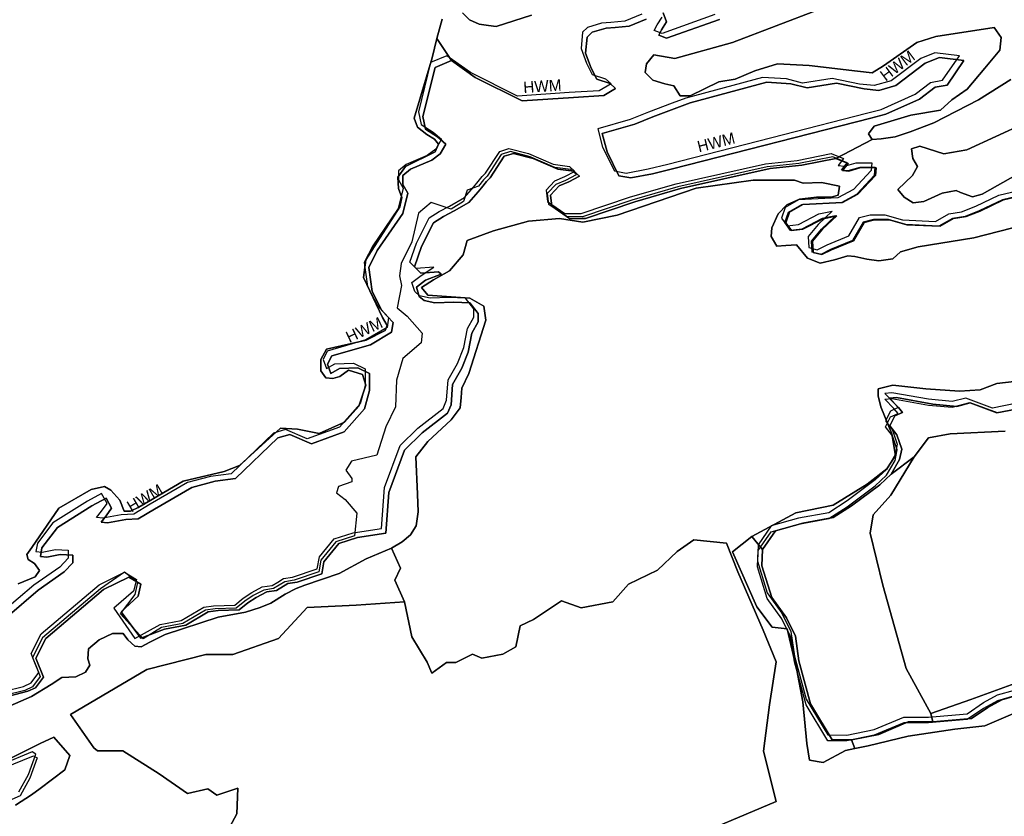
# Model space of a CAD drawing. Extents: x 463979 to 467979, y 555064 to 557157.
# Tile 80 of 82: x 467534 to 467776, y 556756 to 556952. Entities that reach past the tile are written whole.
import ezdxf

# ---------------------------------------------------------------- set-up
doc = ezdxf.new("R2010")
doc.units = 0
doc.header["$MEASUREMENT"] = 0
doc.layers.add('OS MAP', color=7, linetype='Continuous')

msp = doc.modelspace()

# ---------------------------------------------------------------- linework, layer by layer
at = {"layer": 'OS MAP'}
for points in [[(467530.87, 556785.52), (467535.55, 556786.71), (467537.47, 556787.57), (467539.39, 556790.17), (467537.5, 556794.86), (467539.95, 556799.7), (467554.22, 556811.78), (467560.48, 556814.88), (467563.42, 556813.13), (467562.72, 556810.18), (467558.57, 556806.29), (467563.37, 556799.83), (467569.27, 556802), (467574.48, 556803.02), (467580.04, 556806.29), (467582.47, 556806.63), (467587.68, 556806.78), (467589.77, 556808.5), (467591.85, 556809.88), (467594.46, 556811.26), (467596.89, 556811.59), (467599.68, 556813.32), (467601.93, 556813.65), (467608.01, 556815.71), (467608.54, 556818.66), (467612.21, 556823.15), (467616.87, 556824.63), (467623.84, 556825.7), (467624.58, 556835.76), (467628.44, 556846.15), (467632.79, 556850.46), (467639.06, 556855.29), (467639.94, 556857.37), (467640.31, 556862.4), (467642.58, 556866.38), (467644.16, 556870.36), (467645.04, 556875.04), (467646.62, 556877.81), (467646.63, 556879.89), (467644.56, 556882.5), (467640.57, 556882.69), (467635.88, 556882.54), (467633.28, 556883.07), (467632.08, 556884.12), (467631.39, 556886.37), (467633.65, 556888.1), (467637.48, 556889.64), (467636.78, 556890.17), (467632.45, 556889.84), (467630.89, 556891.41), (467632.65, 556896.43), (467635.62, 556902.31), (467638.06, 556903.86), (467640.67, 556905.24), (467644.32, 556907.31), (467646.59, 556909.9), (467647.4, 556910.91), (467648.68, 556912.49), (467649.55, 556913.35), (467653.04, 556918.71), (467655.3, 556919.4), (467660.15, 556918.16), (467666.21, 556915.53), (467670.2, 556915), (467671.58, 556913.78), (467668.97, 556912.4), (467666.54, 556911.37), (467664.45, 556909.12), (467664.78, 556906.35), (467669.1, 556903.38), (467673.09, 556903.36), (467685.25, 556907.47), (467696.54, 556910.72), (467718.59, 556915.65), (467726.4, 556916.48), (467734.8, 556918.16), (467743.74, 556922.83), (467742.88, 556924.23), (467744.3, 556926.11), (467753.31, 556928.86), (467760.6, 556930.05), (467763.38, 556932.64), (467767.21, 556935.22), (467771.57, 556940.41), (467775.23, 556944.9), (467775.59, 556948.02), (467773.87, 556950.45), (467759.46, 556948.26), (467754.77, 556946.72), (467746.59, 556941.04), (467743.81, 556939.31), (467740.17, 556939.68), (467728.21, 556941.12), (467720.41, 556941.5), (467714.85, 556939.79), (467709.98, 556937.73), (467705.99, 556937.05), (467698.86, 556933.61), (467696.43, 556933.62), (467694.88, 556936.06), (467692.63, 556936.59), (467689.69, 556937.47), (467687.79, 556939.38), (467688.14, 556941.46), (467689.89, 556943.71), (467695.09, 556942.82), (467709.33, 556946.75), (467730.87, 556954.98)], [(467642.73, 556954.07), (467644.45, 556952.32), (467646.88, 556951.27), (467649.13, 556950.92), (467651.04, 556950.73), (467659.72, 556953.47)], [(467659.72, 556953.47), (467651.04, 556950.73), (467649.13, 556950.92), (467646.88, 556951.27), (467644.45, 556952.32), (467642.73, 556954.07)], [(467642.73, 556954.07), (467644.45, 556952.32), (467646.88, 556951.27), (467649.13, 556950.92), (467651.04, 556950.73), (467659.72, 556953.47)], [(467659.72, 556953.47), (467651.04, 556950.73), (467649.13, 556950.92), (467646.88, 556951.27), (467644.45, 556952.32), (467642.73, 556954.07)], [(467686.94, 556953.72), (467682.77, 556952.01), (467679.3, 556951.68), (467677.04, 556951.51), (467673.57, 556950.49), (467672.35, 556949.28), (467671.98, 556945.29), (467673.36, 556941.64), (467674.73, 556938.86), (467678.02, 556937.81), (467679.4, 556936.58), (467676.45, 556934.86), (467669.05, 556934.39)], [(467730.87, 556954.98), (467709.33, 556946.75), (467695.09, 556942.82), (467689.89, 556943.71), (467688.14, 556941.46), (467687.79, 556939.38), (467689.69, 556937.47), (467692.63, 556936.59), (467694.88, 556936.06), (467696.43, 556933.62), (467698.86, 556933.61), (467705.99, 556937.05), (467709.98, 556937.73), (467714.85, 556939.79), (467720.41, 556941.5), (467728.21, 556941.12), (467740.17, 556939.68), (467743.81, 556939.31), (467746.59, 556941.04), (467754.77, 556946.72), (467759.46, 556948.26), (467773.87, 556950.45), (467775.59, 556948.02), (467775.23, 556944.9), (467771.57, 556940.41), (467767.21, 556935.22), (467763.38, 556932.64), (467760.6, 556930.05), (467753.31, 556928.86), (467744.3, 556926.11), (467742.88, 556924.23), (467743.74, 556922.83), (467745.99, 556923), (467749.47, 556923.5), (467753.11, 556924.7), (467759.02, 556926.93), (467769.97, 556932.61), (467777.97, 556937.6)], [(467704.98, 556953.64), (467691.95, 556949.02), (467690.04, 556949.72), (467690.74, 556951.1), (467691.97, 556953.01)], [(467692.22, 556954.08), (467693.07, 556951.82), (467691.85, 556949.92), (467691.15, 556948.54), (467693.05, 556947.83), (467706.09, 556952.46)], [(467706.09, 556952.46), (467693.05, 556947.83), (467691.15, 556948.54), (467691.85, 556949.92), (467693.07, 556951.82), (467692.22, 556954.08)], [(467692.22, 556954.08), (467693.07, 556951.82), (467691.85, 556949.92), (467691.15, 556948.54), (467693.05, 556947.83), (467706.09, 556952.46)], [(467688.05, 556952.54), (467683.88, 556950.82), (467680.41, 556950.49), (467678.15, 556950.33), (467674.68, 556949.3), (467673.46, 556948.09), (467673.09, 556944.11), (467674.46, 556940.46), (467675.84, 556937.68), (467679.13, 556936.62), (467680.51, 556935.4), (467677.56, 556933.68), (467670.15, 556933.2), (467657.43, 556932.38), (467645.83, 556938.16), (467639.99, 556942.29), (467635.96, 556940.63), (467632.96, 556928.5), (467633.64, 556925.37), (467636.58, 556923.45), (467638.65, 556921.71), (467637.25, 556919.29), (467635.16, 556917.73), (467629.95, 556915.5), (467628.03, 556913.95), (467628.03, 556911.7), (467629.23, 556909.61), (467627.99, 556904.58), (467621.71, 556895.42), (467619.61, 556891.27), (467620.45, 556885.36), (467622.86, 556880.67), (467625.62, 556877.71), (467625.26, 556875.28), (467620.05, 556872.18), (467610.49, 556869.45), (467609.45, 556867.37), (467610.3, 556865.11), (467612.39, 556866.32), (467616.95, 556866.46), (467619.84, 556865.07), (467619.82, 556860.91), (467618.59, 556856.41), (467613.53, 556850.7), (467605.54, 556847.79), (467600.18, 556850.07), (467597.22, 556849.21), (467586.77, 556839.2), (467581.74, 556838.53), (467576.01, 556836.99), (467566.79, 556831.66), (467562.79, 556829.25), (467559.67, 556829.09), (467555.16, 556828.24), (467553.59, 556828.42), (467554.82, 556829.97), (467556.21, 556831.88), (467554.84, 556834.31), (467551.36, 556832.42), (467542.84, 556827.08), (467539, 556822.07), (467538.64, 556819.99), (467540.2, 556819.81), (467543.5, 556820.48), (467546.62, 556820.3), (467546.61, 556818.39), (467544.52, 556816.14), (467538.08, 556811.66), (467530.42, 556805.1)], [(467533.18, 556813.19), (467537.35, 556814.9), (467538.4, 556816.46), (467537.19, 556818.2), (467535.64, 556819.25), (467535.29, 556820.46), (467536.52, 556822.19), (467543.15, 556831.88), (467551.15, 556836.52), (467554.45, 556837.2), (467556, 556836.33), (467558.25, 556833.89), (467559.28, 556831.11), (467560.84, 556831.1), (467562.92, 556832.14), (467573.88, 556838.5), (467583.95, 556840.89), (467587.77, 556842.43), (467597.87, 556851.58), (467602.03, 556851.39), (467607.41, 556850.32), (467613.66, 556853.07), (467617.15, 556857.05), (467618.91, 556862.24), (467618.05, 556864.85), (467614.59, 556865.9), (467612.5, 556864.35), (467610.76, 556863.84), (467609.03, 556864.02), (467607.82, 556865.76), (467607.83, 556868.54), (467609.23, 556871.13), (467618.96, 556873.34), (467623.65, 556875.75), (467624.17, 556876.96), (467622.97, 556878.88), (467618.33, 556888.78), (467618.87, 556893.12), (467627.25, 556906.26), (467627.78, 556908.52), (467626.93, 556910.77), (467626.77, 556913.55), (467628.68, 556916.14), (467635.98, 556919.75), (467636.86, 556921.66), (467635.83, 556922.88), (467633.92, 556924.1), (467631.67, 556925.84), (467630.82, 556928.1), (467635.22, 556943), (467636.45, 556947.74), (467637.69, 556952.53)], [(467533.18, 556813.19), (467537.35, 556814.9), (467538.4, 556816.46), (467537.19, 556818.2), (467535.64, 556819.25), (467535.29, 556820.46), (467536.52, 556822.19), (467543.15, 556831.88), (467551.15, 556836.52), (467554.45, 556837.2), (467556, 556836.33), (467558.25, 556833.89), (467559.28, 556831.11), (467560.84, 556831.1), (467562.92, 556832.14), (467573.88, 556838.5), (467583.95, 556840.89), (467587.77, 556842.43), (467597.87, 556851.58), (467602.03, 556851.39), (467607.41, 556850.32), (467613.66, 556853.07), (467617.15, 556857.05), (467618.91, 556862.24), (467618.05, 556864.85), (467614.59, 556865.9), (467612.5, 556864.35), (467610.76, 556863.84), (467609.03, 556864.02), (467607.82, 556865.76), (467607.83, 556868.54), (467609.23, 556871.13), (467618.96, 556873.34), (467623.65, 556875.75), (467624.17, 556876.96), (467622.97, 556878.88), (467618.33, 556888.78), (467618.87, 556893.12), (467627.25, 556906.26), (467627.78, 556908.52), (467626.93, 556910.77), (467626.77, 556913.55), (467628.68, 556916.14), (467635.98, 556919.75), (467636.86, 556921.66), (467635.83, 556922.88), (467633.92, 556924.1), (467631.67, 556925.84), (467630.82, 556928.1), (467635.22, 556943), (467636.45, 556947.74), (467637.69, 556952.53)], [(467637.69, 556952.53), (467636.45, 556947.74), (467639.99, 556942.29)], [(467637.69, 556952.53), (467636.45, 556947.74), (467639.99, 556942.29)], [(467639.99, 556942.29), (467645.83, 556938.16), (467657.43, 556932.38), (467670.15, 556933.2), (467677.56, 556933.68), (467680.51, 556935.4), (467679.13, 556936.62), (467675.84, 556937.68), (467674.46, 556940.46), (467673.09, 556944.11), (467673.46, 556948.09), (467674.68, 556949.3), (467678.15, 556950.33), (467680.41, 556950.49), (467683.88, 556950.82), (467688.05, 556952.54)], [(467639.99, 556942.29), (467645.83, 556938.16), (467657.43, 556932.38), (467670.15, 556933.2), (467677.56, 556933.68), (467680.51, 556935.4), (467679.13, 556936.62), (467675.84, 556937.68), (467674.46, 556940.46), (467673.09, 556944.11), (467673.46, 556948.09), (467674.68, 556949.3), (467678.15, 556950.33), (467680.41, 556950.49), (467683.88, 556950.82), (467688.05, 556952.54)], [(467530.42, 556805.1), (467538.08, 556811.66), (467544.52, 556816.14), (467546.61, 556818.39), (467546.62, 556820.3), (467543.5, 556820.48), (467540.2, 556819.81), (467538.64, 556819.99), (467539, 556822.07), (467542.84, 556827.08), (467551.36, 556832.42), (467554.84, 556834.31), (467556.21, 556831.88), (467554.82, 556829.97), (467553.59, 556828.42), (467555.16, 556828.24), (467559.67, 556829.09), (467562.79, 556829.25), (467566.79, 556831.66), (467576.01, 556836.99), (467581.74, 556838.53), (467586.77, 556839.2), (467597.22, 556849.21), (467600.18, 556850.07), (467605.54, 556847.79), (467613.53, 556850.7), (467618.59, 556856.41), (467619.82, 556860.91), (467619.84, 556865.07), (467616.95, 556866.46), (467612.39, 556866.32), (467610.3, 556865.11), (467609.45, 556867.37), (467610.49, 556869.45), (467620.05, 556872.18), (467625.26, 556875.28), (467625.62, 556877.71), (467622.86, 556880.67), (467620.45, 556885.36), (467619.61, 556891.27), (467621.71, 556895.42), (467627.99, 556904.58), (467629.23, 556909.61), (467628.03, 556911.7), (467628.03, 556913.95), (467629.95, 556915.5), (467635.16, 556917.73), (467637.25, 556919.29), (467638.65, 556921.71), (467636.58, 556923.45), (467633.64, 556925.37), (467632.96, 556928.5), (467635.96, 556940.63), (467639.99, 556942.29), (467636.45, 556947.74), (467635.22, 556943), (467630.82, 556928.1), (467631.67, 556925.84), (467633.92, 556924.1), (467635.83, 556922.88), (467636.86, 556921.66), (467635.98, 556919.75), (467628.68, 556916.14), (467626.77, 556913.55), (467626.93, 556910.77), (467627.78, 556908.52), (467627.25, 556906.26), (467618.87, 556893.12), (467618.33, 556888.78), (467622.97, 556878.88), (467624.17, 556876.96), (467623.65, 556875.75), (467618.96, 556873.34), (467609.23, 556871.13), (467607.83, 556868.54), (467607.82, 556865.76), (467609.03, 556864.02), (467610.76, 556863.84), (467612.5, 556864.35), (467614.59, 556865.9), (467618.05, 556864.85), (467618.91, 556862.24), (467617.15, 556857.05), (467613.66, 556853.07), (467607.41, 556850.32), (467602.03, 556851.39), (467597.87, 556851.58), (467587.77, 556842.43), (467583.95, 556840.89), (467573.88, 556838.5), (467562.92, 556832.14), (467560.84, 556831.1), (467559.28, 556831.11), (467558.25, 556833.89), (467556, 556836.33), (467554.45, 556837.2), (467551.15, 556836.52), (467543.15, 556831.88), (467536.52, 556822.19), (467535.29, 556820.46), (467535.64, 556819.25), (467537.19, 556818.2), (467538.4, 556816.46), (467537.35, 556814.9), (467533.18, 556813.19)], [(467669.05, 556934.39), (467656.32, 556933.56), (467644.73, 556939.34), (467638.88, 556943.47), (467634.85, 556941.81), (467631.85, 556929.68), (467632.53, 556926.56), (467635.47, 556924.64), (467637.54, 556922.89), (467636.14, 556920.47), (467634.06, 556918.92), (467628.84, 556916.69), (467626.93, 556915.13), (467626.92, 556912.88), (467628.12, 556910.79), (467626.89, 556905.77), (467620.6, 556896.6), (467618.5, 556892.45), (467619.34, 556886.55), (467621.75, 556881.85), (467624.51, 556878.89), (467624.16, 556876.47), (467618.94, 556873.37), (467609.39, 556870.63), (467608.34, 556868.56), (467609.19, 556866.3), (467611.28, 556867.5), (467615.84, 556867.64), (467618.73, 556866.26), (467618.72, 556862.09), (467617.48, 556857.59), (467612.43, 556851.89), (467604.43, 556848.97), (467599.07, 556851.25), (467596.11, 556850.4), (467585.66, 556840.38), (467580.63, 556839.71), (467574.9, 556838.18), (467565.68, 556832.84), (467561.68, 556830.43), (467558.56, 556830.27), (467554.05, 556829.42), (467552.49, 556829.6), (467553.71, 556831.16), (467555.1, 556833.06), (467553.73, 556835.49), (467550.25, 556833.6), (467541.73, 556828.26), (467537.89, 556823.25), (467537.53, 556821.17), (467539.09, 556820.99), (467542.39, 556821.67), (467545.51, 556821.48), (467545.51, 556819.57), (467543.41, 556817.33), (467536.98, 556812.85), (467529.32, 556806.29)], [(467742.36, 556929.29), (467746, 556930.22), (467754.34, 556934), (467758.17, 556936.93), (467761.12, 556937.44), (467765.31, 556943.49), (467759.24, 556944.21), (467755.77, 556942.84), (467748.46, 556937.32), (467744.29, 556936.12), (467740.65, 556936.49), (467733.89, 556937.91), (467726.6, 556936.72), (467722.62, 556937.78), (467716.72, 556938.15), (467697.79, 556933.03), (467694.43, 556931.78), (467688.58, 556929.61), (467684.1, 556927.76), (467676.08, 556925.5), (467677.27, 556920.98), (467680.19, 556915.07), (467683.14, 556914.54), (467688.52, 556915.56), (467693.39, 556916.75), (467721.87, 556924.04), (467742.36, 556929.29)], [(467766.42, 556942.31), (467760.35, 556943.03), (467756.88, 556941.66), (467749.57, 556936.14), (467745.4, 556934.94), (467741.76, 556935.3), (467735, 556936.72), (467727.71, 556935.54), (467723.72, 556936.6), (467717.83, 556936.97), (467698.9, 556931.85), (467689.69, 556928.42), (467685.21, 556926.58), (467677.18, 556924.31), (467678.38, 556919.8), (467681.3, 556913.89), (467684.25, 556913.35), (467689.63, 556914.37), (467694.49, 556915.57), (467743.47, 556928.1), (467747.11, 556929.04), (467755.45, 556932.82), (467759.28, 556935.75), (467762.23, 556936.26), (467766.42, 556942.31)], [(467766.42, 556942.31), (467762.23, 556936.26), (467759.28, 556935.75), (467755.45, 556932.82), (467747.11, 556929.04), (467743.47, 556928.1), (467694.49, 556915.57), (467689.63, 556914.37), (467684.25, 556913.35), (467681.3, 556913.89), (467678.38, 556919.8), (467677.18, 556924.31), (467685.21, 556926.58), (467689.69, 556928.42), (467698.9, 556931.85), (467717.83, 556936.97), (467723.72, 556936.6), (467727.71, 556935.54), (467735, 556936.72), (467741.76, 556935.3), (467745.4, 556934.94), (467749.57, 556936.14), (467756.88, 556941.66), (467760.35, 556943.03), (467766.42, 556942.31)], [(467777.97, 556937.6), (467769.97, 556932.61), (467759.02, 556926.93), (467753.11, 556924.7), (467749.47, 556923.5), (467745.99, 556923), (467743.74, 556922.83), (467734.8, 556918.16), (467737.85, 556916.95), (467736.46, 556915.22), (467738.02, 556915.05), (467740.97, 556915.9), (467744.78, 556915.88), (467744.6, 556913.97), (467740.25, 556909.31), (467736.42, 556907.25), (467726.71, 556906.77), (467723.4, 556904.88), (467722.52, 556902.28), (467723.9, 556900.36), (467726.68, 556900.7), (467731.72, 556903.28), (467735.02, 556903.96), (467731.54, 556900.68), (467729.09, 556897.74), (467729.26, 556894.96), (467731.34, 556894.43), (467733.77, 556895.64), (467739.16, 556897.87), (467741.78, 556902.37), (467744.38, 556903.05), (467748.02, 556903.03), (467752.35, 556901.8), (467760.51, 556901.42), (467763.81, 556903.31), (467766.93, 556903.82), (467770.41, 556905.19), (467776.15, 556907.94), (467784.83, 556909.98)], [(467779.78, 556914.35), (467770.91, 556909.36), (467768.48, 556908.68), (467765.54, 556909.73), (467764.5, 556910.26), (467761.03, 556909.58), (467756.51, 556907.52), (467753.9, 556907.18), (467751.66, 556908.58), (467750.1, 556910.49), (467753.76, 556913.94), (467754.98, 556916.19), (467753.78, 556918.11), (467753.44, 556920.54), (467755.53, 556921.22), (467761.42, 556919.29), (467767.14, 556920.3), (467781.4, 556926.83)], [(467781.4, 556926.83), (467767.14, 556920.3), (467761.42, 556919.29), (467755.53, 556921.22), (467753.44, 556920.54), (467753.78, 556918.11), (467754.98, 556916.19), (467753.76, 556913.94), (467750.1, 556910.49), (467751.66, 556908.58), (467753.9, 556907.18), (467756.51, 556907.52), (467761.03, 556909.58), (467764.5, 556910.26), (467765.54, 556909.73), (467768.48, 556908.68), (467770.91, 556909.36), (467779.78, 556914.35)], [(467784.57, 556910.03), (467775.89, 556907.98), (467770.15, 556905.23), (467766.68, 556903.86), (467763.56, 556903.36), (467760.25, 556901.46), (467752.1, 556901.85), (467747.77, 556903.08), (467744.13, 556903.09), (467741.52, 556902.41), (467738.9, 556897.91), (467733.52, 556895.68), (467731.08, 556894.48), (467729, 556895.01), (467728.84, 556897.78), (467731.28, 556900.72), (467734.77, 556904), (467731.47, 556903.32), (467726.43, 556900.74), (467723.65, 556900.41), (467722.27, 556902.32), (467723.15, 556904.92), (467726.45, 556906.81), (467736.17, 556907.29), (467739.99, 556909.36), (467744.35, 556914.02), (467744.53, 556915.93), (467740.72, 556915.94), (467737.76, 556915.09), (467736.2, 556915.27), (467737.62, 556917.05), (467734.07, 556918.59), (467725.67, 556916.91), (467717.86, 556916.08), (467695.81, 556911.15), (467684.52, 556907.9), (467672.37, 556903.79), (467668.38, 556903.81), (467664.05, 556906.77), (467663.72, 556909.55), (467665.81, 556911.8), (467668.24, 556912.83), (467670.85, 556914.2), (467669.47, 556915.42), (467665.48, 556915.96), (467659.42, 556918.59), (467654.57, 556919.83), (467652.31, 556919.14), (467648.82, 556913.78), (467647.95, 556912.92), (467646.67, 556911.34), (467643.93, 556910.32), (467642.95, 556907.52), (467639.94, 556905.67), (467634.98, 556907.28), (467631.9, 556904.66), (467630.25, 556897.58), (467627.6, 556892.26), (467627.23, 556889.2), (467627.67, 556886.8), (467626.64, 556881.34), (467629.13, 556879.22), (467632.8, 556875.06), (467632.57, 556872.65), (467628.01, 556868.82), (467626.45, 556863.43), (467626.22, 556856.86), (467623.8, 556851.96), (467621.63, 556844.93), (467615.35, 556843.51), (467613.93, 556841.24), (467615.48, 556839.2), (467615.46, 556838.41), (467612.19, 556837.21), (467611.68, 556835.67), (467613.8, 556834.05), (467616.7, 556830.61), (467616.14, 556825.05), (467611.48, 556823.58), (467607.82, 556819.08), (467607.28, 556816.14), (467601.2, 556814.08), (467598.95, 556813.74), (467597.55, 556812.88), (467596.16, 556812.02), (467593.73, 556811.68), (467591.13, 556810.31), (467589.04, 556808.93), (467586.95, 556807.21), (467581.74, 556807.06), (467579.32, 556806.72), (467573.75, 556803.45), (467568.54, 556802.43), (467563.99, 556799.63), (467558.39, 556805.83), (467561.99, 556810.61), (467562.69, 556813.56), (467559.37, 556816.06), (467553.44, 556811.99), (467539.16, 556799.92), (467536.71, 556795.07), (467538.6, 556790.38), (467536.68, 556787.79), (467534.77, 556786.92), (467530.08, 556785.73)], [(467784.57, 556910.03), (467775.89, 556907.98), (467770.15, 556905.23), (467766.68, 556903.86), (467763.56, 556903.36), (467760.25, 556901.46), (467752.1, 556901.85), (467747.77, 556903.08), (467744.13, 556903.09), (467741.52, 556902.41), (467738.9, 556897.91), (467733.52, 556895.68), (467731.08, 556894.48), (467729, 556895.01), (467728.84, 556897.78), (467731.28, 556900.72), (467734.77, 556904), (467731.47, 556903.32), (467726.43, 556900.74), (467723.65, 556900.41), (467722.27, 556902.32), (467723.15, 556904.92), (467726.45, 556906.81), (467736.17, 556907.29), (467739.99, 556909.36), (467744.35, 556914.02), (467744.53, 556915.93), (467740.72, 556915.94), (467737.76, 556915.09), (467736.2, 556915.27), (467737.62, 556917.05), (467734.07, 556918.59), (467725.67, 556916.91), (467717.86, 556916.08), (467695.81, 556911.15), (467684.52, 556907.9), (467672.37, 556903.79), (467668.38, 556903.81), (467664.05, 556906.77), (467663.72, 556909.55), (467665.81, 556911.8), (467668.24, 556912.83), (467670.85, 556914.2), (467669.47, 556915.42), (467665.48, 556915.96), (467659.42, 556918.59), (467654.57, 556919.83), (467652.31, 556919.14), (467648.82, 556913.78), (467647.95, 556912.92), (467646.67, 556911.34), (467643.93, 556910.32), (467642.95, 556907.52), (467639.94, 556905.67), (467634.98, 556907.28), (467631.9, 556904.66), (467630.25, 556897.58), (467627.6, 556892.26), (467627.23, 556889.2), (467627.67, 556886.8), (467626.64, 556881.34), (467629.13, 556879.22), (467632.8, 556875.06), (467632.57, 556872.65), (467628.01, 556868.82), (467626.45, 556863.43), (467626.22, 556856.86), (467623.8, 556851.96), (467621.63, 556844.93), (467615.35, 556843.51), (467613.93, 556841.24), (467615.48, 556839.2), (467615.46, 556838.41), (467612.19, 556837.21), (467611.68, 556835.67), (467613.8, 556834.05), (467616.7, 556830.61), (467616.14, 556825.05), (467611.48, 556823.58), (467607.82, 556819.08), (467607.28, 556816.14), (467601.2, 556814.08), (467598.95, 556813.74), (467597.55, 556812.88), (467596.16, 556812.02), (467593.73, 556811.68), (467591.13, 556810.31), (467589.04, 556808.93), (467586.95, 556807.21), (467581.74, 556807.06), (467579.32, 556806.72), (467573.75, 556803.45), (467568.54, 556802.43), (467563.99, 556799.63), (467558.39, 556805.83), (467561.99, 556810.61), (467562.69, 556813.56), (467559.37, 556816.06), (467553.44, 556811.99), (467539.16, 556799.92), (467536.71, 556795.07), (467538.6, 556790.38), (467536.68, 556787.79), (467534.77, 556786.92), (467530.08, 556785.73)], [(467734.8, 556918.16), (467726.4, 556916.48), (467718.59, 556915.65), (467696.54, 556910.72), (467685.25, 556907.47), (467673.09, 556903.36), (467669.1, 556903.38), (467664.78, 556906.35), (467664.45, 556909.12), (467666.54, 556911.37), (467668.97, 556912.4), (467671.58, 556913.78), (467670.2, 556915), (467666.21, 556915.53), (467660.15, 556918.16), (467655.3, 556919.4), (467653.04, 556918.71), (467649.55, 556913.35), (467648.68, 556912.49), (467647.4, 556910.91), (467646.59, 556909.9), (467644.32, 556907.31), (467640.67, 556905.24), (467638.06, 556903.86), (467635.62, 556902.31), (467632.65, 556896.43), (467630.89, 556891.41), (467632.45, 556889.84), (467636.78, 556890.17), (467637.48, 556889.64), (467633.65, 556888.1), (467631.39, 556886.37), (467632.08, 556884.12), (467633.28, 556883.07), (467635.88, 556882.54), (467640.57, 556882.69), (467644.56, 556882.5), (467646.63, 556879.89), (467646.62, 556877.81), (467645.04, 556875.04), (467644.16, 556870.36), (467642.58, 556866.38), (467640.31, 556862.4), (467639.94, 556857.37), (467639.06, 556855.29), (467632.79, 556850.46), (467628.44, 556846.15), (467624.58, 556835.76), (467623.84, 556825.7), (467616.87, 556824.63), (467612.21, 556823.15), (467608.54, 556818.66), (467608.01, 556815.71), (467601.93, 556813.65), (467599.68, 556813.32), (467596.89, 556811.59), (467594.46, 556811.26), (467591.85, 556809.88), (467589.77, 556808.5), (467587.68, 556806.78), (467582.47, 556806.63), (467580.04, 556806.29), (467574.48, 556803.02), (467569.27, 556802), (467563.37, 556799.83), (467558.57, 556806.29), (467562.72, 556810.18), (467563.42, 556813.13), (467560.48, 556814.88), (467554.22, 556811.78), (467539.95, 556799.7), (467537.5, 556794.86), (467539.39, 556790.17), (467537.47, 556787.57), (467535.55, 556786.71), (467530.87, 556785.52)], [(467559.37, 556816.06), (467562.32, 556814.31), (467561.61, 556811.37), (467556.73, 556807.22), (467561.9, 556799.74), (467568.16, 556803.19), (467573.37, 556804.2), (467578.94, 556807.47), (467581.37, 556807.81), (467586.57, 556807.96), (467588.66, 556809.69), (467590.75, 556811.07), (467593.35, 556812.44), (467595.78, 556812.78), (467597.18, 556813.64), (467598.57, 556814.5), (467600.82, 556814.84), (467606.9, 556816.89), (467607.44, 556819.84), (467611.1, 556824.33), (467615.77, 556825.81), (467622.73, 556826.88), (467623.47, 556836.94), (467627.33, 556847.33), (467631.69, 556851.65), (467637.95, 556856.48), (467638.83, 556858.55), (467639.2, 556863.58), (467641.47, 556867.56), (467643.05, 556871.54), (467643.94, 556876.22), (467645.51, 556878.99), (467645.52, 556881.07), (467643.45, 556883.68), (467639.46, 556883.88), (467634.78, 556883.72), (467632.17, 556884.25), (467630.97, 556885.3), (467630.28, 556887.56), (467632.54, 556889.28), (467635.68, 556891.35), (467631.34, 556891.02), (467629.78, 556892.59), (467631.37, 556897.27), (467634.52, 556903.5), (467636.95, 556905.05), (467639.56, 556906.42), (467643.21, 556908.49), (467645.48, 556911.08), (467646.29, 556912.09), (467647.57, 556913.67), (467648.44, 556914.54), (467651.93, 556919.9), (467654.19, 556920.58), (467659.04, 556919.35), (467665.1, 556916.72), (467669.09, 556916.18), (467670.47, 556914.96), (467667.86, 556913.58), (467665.43, 556912.55), (467663.34, 556910.31), (467663.67, 556907.53), (467668, 556904.56), (467671.99, 556904.55), (467684.15, 556908.66), (467695.43, 556911.9), (467717.48, 556916.83), (467725.29, 556917.67), (467733.69, 556919.34), (467736.74, 556918.14)], [(467736.74, 556918.14), (467735.35, 556916.41), (467736.91, 556916.23), (467739.86, 556917.08), (467743.68, 556917.07), (467743.5, 556915.16), (467739.14, 556910.49), (467735.31, 556908.43), (467725.6, 556907.95), (467722.29, 556906.06), (467721.42, 556903.46), (467722.79, 556901.55), (467725.57, 556901.88), (467730.61, 556904.46), (467733.91, 556905.14), (467730.43, 556901.86), (467727.99, 556898.92), (467728.15, 556896.15), (467730.23, 556895.62), (467732.66, 556896.82), (467738.05, 556899.05), (467740.67, 556903.55), (467743.27, 556904.23), (467746.92, 556904.22), (467751.25, 556902.98), (467759.4, 556902.6), (467762.7, 556904.49), (467765.83, 556905), (467769.3, 556906.37), (467775.04, 556909.12), (467783.72, 556911.17)], [(467784.83, 556909.98), (467776.15, 556907.94), (467770.41, 556905.19), (467766.93, 556903.82), (467763.81, 556903.31), (467760.51, 556901.42), (467752.35, 556901.8), (467748.02, 556903.03), (467744.38, 556903.05), (467741.78, 556902.37), (467739.16, 556897.87), (467733.77, 556895.64), (467731.34, 556894.43), (467729.26, 556894.96), (467729.09, 556897.74), (467731.54, 556900.68), (467735.02, 556903.96), (467731.72, 556903.28), (467726.68, 556900.7), (467723.9, 556900.36), (467722.52, 556902.28), (467723.4, 556904.88), (467726.71, 556906.77), (467736.42, 556907.25), (467740.25, 556909.31), (467744.6, 556913.97), (467744.78, 556915.88), (467740.97, 556915.9), (467738.02, 556915.05), (467736.46, 556915.22), (467737.85, 556916.95), (467734.8, 556918.16)], [(467525.81, 556780.79), (467536.41, 556785.43), (467541.28, 556788.36), (467543.89, 556790.08), (467547.36, 556790.24), (467549.79, 556791.44), (467550.84, 556793.17), (467550.33, 556794.74), (467550.51, 556797.16), (467553.13, 556799.41), (467556.43, 556800.95), (467559.03, 556800.94), (467560.24, 556799.38), (467561.97, 556797.81), (467563.53, 556797.63), (467565.61, 556798.83), (467569.44, 556800.72), (467582.46, 556805), (467589.23, 556806.19), (467592.88, 556807.39), (467595.49, 556808.41), (467598.97, 556810.65), (467601.75, 556812.03), (467603.83, 556812.89), (467612.34, 556815.8), (467618.95, 556819.41), (467625.19, 556822.03), (467627.82, 556823.54), (467629.91, 556825.26), (467631.3, 556827.51), (467631.84, 556830.98), (467631.68, 556835.31), (467631.2, 556844.51), (467634.17, 556848.31), (467639.92, 556853.66), (467642.18, 556856.6), (467642.37, 556859.2), (467642.55, 556861.46), (467644.3, 556865.09), (467648.52, 556878.26), (467648.02, 556881.73), (467644.56, 556883.65), (467634.16, 556884.39), (467632.6, 556886.3), (467635.56, 556888.2), (467639.56, 556890.44), (467642.87, 556894.41), (467643.93, 556897.88), (467650.36, 556900.28), (467659.04, 556902.67), (467666.67, 556903.33), (467672.39, 556902.43), (467680.9, 556904.13), (467700.36, 556910.81), (467714.41, 556912.83), (467724.65, 556912.78), (467726.73, 556912.08), (467731.24, 556912.23), (467735.74, 556911.35), (467735.39, 556909.09), (467733.65, 556908.58), (467730.01, 556908.6), (467725.84, 556908.1), (467722.71, 556906.72), (467720.62, 556904.48), (467719.05, 556901.01), (467718.86, 556898.93), (467720.24, 556896.5), (467722.5, 556896.66), (467725.1, 556896.82), (467727.86, 556893.52), (467730.98, 556892.29), (467734.45, 556893.14), (467737.75, 556894.17), (467739.48, 556893.99), (467742.43, 556893.28), (467745.38, 556892.92), (467748.85, 556893.42), (467750.76, 556895.15), (467755.1, 556896.35), (467768.82, 556898.54), (467781.32, 556901.78)], [(467781.32, 556901.78), (467768.82, 556898.54), (467755.1, 556896.35), (467750.76, 556895.15), (467748.85, 556893.42), (467745.38, 556892.92), (467742.43, 556893.28), (467739.48, 556893.99), (467737.75, 556894.17), (467734.45, 556893.14), (467730.98, 556892.29), (467727.86, 556893.52), (467725.1, 556896.82), (467722.5, 556896.66), (467720.24, 556896.5), (467718.86, 556898.93), (467719.05, 556901.01), (467720.62, 556904.48), (467722.71, 556906.72), (467725.84, 556908.1), (467730.01, 556908.6), (467733.65, 556908.58), (467735.39, 556909.09), (467735.74, 556911.35), (467731.24, 556912.23), (467726.73, 556912.08), (467724.65, 556912.78), (467714.41, 556912.83), (467700.36, 556910.81), (467680.9, 556904.13), (467672.39, 556902.43), (467666.67, 556903.33), (467659.04, 556902.67), (467650.36, 556900.28), (467643.93, 556897.88), (467642.87, 556894.41), (467639.56, 556890.44), (467635.56, 556888.2), (467632.6, 556886.3), (467634.16, 556884.39), (467644.56, 556883.65), (467648.02, 556881.73), (467648.52, 556878.26), (467644.3, 556865.09), (467642.55, 556861.46), (467642.37, 556859.2), (467642.18, 556856.6), (467639.92, 556853.66), (467634.17, 556848.31), (467631.2, 556844.51), (467631.68, 556835.31), (467631.84, 556830.98), (467631.3, 556827.51), (467629.91, 556825.26), (467627.82, 556823.54), (467625.19, 556822.03), (467627.42, 556817.08), (467626.02, 556814.14), (467628.43, 556808.75), (467630.28, 556800.13), (467634.02, 556793.86), (467635.19, 556791.14), (467638.81, 556793.78), (467641.11, 556793.79), (467645.19, 556795.86), (467647.5, 556794.85), (467652.67, 556795.9), (467655.92, 556797.7), (467656.92, 556802.83), (467660.24, 556804.38), (467667.12, 556809.02), (467671.99, 556807.26), (467679.85, 556808.76), (467683.65, 556813.1), (467690.86, 556816.61), (467695.7, 556821.19), (467699.78, 556824.03), (467707.87, 556823.26), (467710.67, 556816.17), (467716.86, 556801.75), (467720.13, 556793.95), (467718.43, 556783.34), (467716.98, 556771.93), (467720.1, 556759.53), (467696.34, 556749.48)], [(467781.32, 556901.78), (467768.82, 556898.54), (467755.1, 556896.35), (467750.76, 556895.15), (467748.85, 556893.42), (467745.38, 556892.92), (467742.43, 556893.28), (467739.48, 556893.99), (467737.75, 556894.17), (467734.45, 556893.14), (467730.98, 556892.29), (467727.86, 556893.52), (467725.1, 556896.82), (467722.5, 556896.66), (467720.24, 556896.5), (467718.86, 556898.93), (467719.05, 556901.01), (467720.62, 556904.48), (467722.71, 556906.72), (467725.84, 556908.1), (467730.01, 556908.6), (467733.65, 556908.58), (467735.39, 556909.09), (467735.74, 556911.35), (467731.24, 556912.23), (467726.73, 556912.08), (467724.65, 556912.78), (467714.41, 556912.83), (467700.36, 556910.81), (467680.9, 556904.13), (467672.39, 556902.43), (467666.67, 556903.33), (467659.04, 556902.67), (467650.36, 556900.28), (467643.93, 556897.88), (467642.87, 556894.41), (467639.56, 556890.44), (467635.56, 556888.2), (467632.6, 556886.3), (467634.16, 556884.39), (467644.56, 556883.65), (467648.02, 556881.73), (467648.52, 556878.26), (467644.3, 556865.09), (467642.55, 556861.46), (467642.37, 556859.2), (467642.18, 556856.6), (467639.92, 556853.66), (467634.17, 556848.31), (467631.2, 556844.51), (467631.68, 556835.31), (467631.84, 556830.98), (467631.3, 556827.51), (467629.91, 556825.26), (467627.82, 556823.54), (467625.19, 556822.03), (467627.42, 556817.08), (467626.02, 556814.14), (467628.43, 556808.75), (467630.28, 556800.13), (467634.02, 556793.86), (467635.19, 556791.14), (467638.81, 556793.78), (467641.11, 556793.79), (467645.19, 556795.86), (467647.5, 556794.85), (467652.67, 556795.9), (467655.92, 556797.7), (467656.92, 556802.83), (467660.24, 556804.38), (467667.12, 556809.02), (467671.99, 556807.26), (467679.85, 556808.76), (467683.65, 556813.1), (467690.86, 556816.61), (467695.7, 556821.19), (467699.78, 556824.03), (467707.87, 556823.26), (467710.67, 556816.17), (467716.86, 556801.75), (467720.13, 556793.95), (467718.43, 556783.34), (467716.98, 556771.93), (467720.1, 556759.53), (467696.34, 556749.48)], [(467780.79, 556782.1), (467771.58, 556778.15), (467764.12, 556777.32), (467752.66, 556775.63), (467742.77, 556773.25), (467739.49, 556772.55), (467737.21, 556772.06), (467731.65, 556769.14), (467728.35, 556769.67), (467727.68, 556773.84), (467726.68, 556784.07), (467725.16, 556791.89), (467722.77, 556802.13), (467719.13, 556802.49), (467715.34, 556807.54), (467709.33, 556821.09), (467714.09, 556824.87), (467724.98, 556830.74), (467734.18, 556832.61), (467742.53, 556837.77), (467747.4, 556841.57), (467749.5, 556844.85), (467748.66, 556850.24), (467745.91, 556856.84), (467745.23, 556859.62), (467745.23, 556861.35), (467748.88, 556862.2), (467757.03, 556861.3), (467765.35, 556860.74), (467770.39, 556861.07), (467774.55, 556862.61), (467783.06, 556863.61)], [(467780.79, 556782.1), (467771.58, 556778.15), (467764.12, 556777.32), (467752.66, 556775.63), (467742.77, 556773.25), (467739.49, 556772.55), (467737.21, 556772.06), (467731.65, 556769.14), (467728.35, 556769.67), (467727.68, 556773.84), (467726.68, 556784.07), (467725.16, 556791.89), (467722.77, 556802.13), (467719.13, 556802.49), (467715.34, 556807.54), (467709.33, 556821.09), (467714.09, 556824.87), (467724.98, 556830.74), (467734.18, 556832.61), (467742.53, 556837.77), (467747.4, 556841.57), (467749.5, 556844.85), (467748.66, 556850.24), (467745.91, 556856.84), (467745.23, 556859.62), (467745.23, 556861.35), (467748.88, 556862.2), (467757.03, 556861.3), (467765.35, 556860.74), (467770.39, 556861.07), (467774.55, 556862.61), (467783.06, 556863.61)], [(467783.06, 556863.61), (467774.55, 556862.61), (467770.39, 556861.07), (467765.35, 556860.74), (467757.03, 556861.3), (467748.88, 556862.2), (467745.23, 556861.35), (467745.23, 556859.62), (467745.91, 556856.84), (467748.66, 556850.24), (467749.5, 556844.85), (467747.4, 556841.57), (467742.53, 556837.77), (467734.18, 556832.61), (467724.98, 556830.74), (467714.09, 556824.87), (467716.76, 556821.65), (467719.93, 556826.32), (467726.71, 556828.2), (467734.17, 556829.55), (467738.7, 556832.48), (467745.66, 556837.65), (467748.44, 556840.24), (467750.54, 556843.88), (467751.07, 556846.47), (467749.87, 556849.95), (467748.15, 556852.21), (467749.37, 556854.63), (467751.28, 556855.49), (467750.25, 556856.71), (467748.01, 556858.98), (467749.74, 556859.14), (467758.75, 556857.54), (467764.65, 556856.99), (467767.95, 556857.85), (467774.53, 556855.39), (467780.6, 556856.58)], [(467779.49, 556857.76), (467773.42, 556856.57), (467766.84, 556859.03), (467763.54, 556858.18), (467757.64, 556858.73), (467748.63, 556860.33), (467746.9, 556860.16), (467749.14, 556857.9), (467750.18, 556856.68), (467748.26, 556855.82), (467747.04, 556853.4), (467748.77, 556851.13), (467749.96, 556847.66), (467749.43, 556845.06), (467747.34, 556841.43), (467744.55, 556838.83), (467737.59, 556833.66), (467733.07, 556830.73), (467725.6, 556829.38), (467718.83, 556827.5), (467715.65, 556822.83), (467715.49, 556818.84), (467717.89, 556811.03), (467721.51, 556805.98), (467723.74, 556801.46), (467724.58, 556795.39), (467727.48, 556784.79), (467732.82, 556775.93), (467737.53, 556775.91), (467744.28, 556777.26), (467751.58, 556780.35), (467757.64, 556780.32), (467767.19, 556781.15), (467771.19, 556783.91), (467774.67, 556785.8), (467778.84, 556787)], [(467778.84, 556785.57), (467774.67, 556784.38), (467771.19, 556782.48), (467767.19, 556779.73), (467757.64, 556778.9), (467751.58, 556778.93), (467744.28, 556775.84), (467737.53, 556774.48), (467732.82, 556774.5), (467727.48, 556783.37), (467724.58, 556793.96), (467723.74, 556800.04), (467721.51, 556804.56), (467717.89, 556809.6), (467715.49, 556817.42), (467715.65, 556821.41), (467718.83, 556826.08), (467725.6, 556827.96), (467733.07, 556829.31), (467737.59, 556832.24), (467744.55, 556837.41), (467747.34, 556840), (467749.43, 556843.64), (467749.96, 556846.24), (467748.77, 556849.71), (467747.04, 556851.97), (467748.26, 556854.39), (467750.18, 556855.25), (467749.14, 556856.47), (467746.9, 556858.74), (467748.63, 556858.9), (467757.64, 556857.3), (467763.54, 556856.76), (467767.88, 556857.92), (467774.56, 556855.46), (467779.49, 556856.34)], [(467778.84, 556785.57), (467774.67, 556784.38), (467771.19, 556782.48), (467767.19, 556779.73), (467757.64, 556778.9), (467751.58, 556778.93), (467744.28, 556775.84), (467737.53, 556774.48), (467732.82, 556774.5), (467727.48, 556783.37), (467724.58, 556793.96), (467723.74, 556800.04), (467721.51, 556804.56), (467717.89, 556809.6), (467715.49, 556817.42), (467715.65, 556821.41), (467718.83, 556826.08), (467725.6, 556827.96), (467733.07, 556829.31), (467737.59, 556832.24), (467744.55, 556837.41), (467747.34, 556840), (467749.43, 556843.64), (467749.96, 556846.24), (467748.77, 556849.71), (467747.04, 556851.97), (467748.26, 556854.39), (467750.18, 556855.25), (467749.14, 556856.47), (467746.9, 556858.74), (467748.63, 556858.9), (467757.64, 556857.3), (467763.54, 556856.76), (467767.88, 556857.92), (467774.56, 556855.46), (467779.49, 556856.34)], [(467780.6, 556856.58), (467774.53, 556855.39), (467767.95, 556857.85), (467764.65, 556856.99), (467758.75, 556857.54), (467749.74, 556859.14), (467748.01, 556858.98), (467750.25, 556856.71), (467751.28, 556855.49), (467749.37, 556854.63), (467748.15, 556852.21), (467749.87, 556849.95), (467751.07, 556846.47), (467750.54, 556843.88), (467748.44, 556840.24)], [(467776.55, 556850.88), (467763.02, 556850.25), (467757.64, 556849.23), (467754.15, 556844.56), (467748.38, 556835.05), (467744.03, 556830.21), (467743.31, 556825.7), (467746.38, 556812.85), (467752.18, 556792.36), (467758.21, 556781.23), (467768.11, 556784.66), (467780.79, 556789.29)], [(467748.44, 556840.24), (467754.15, 556844.56), (467757.64, 556849.23), (467763.02, 556850.25), (467776.55, 556850.88)], [(467754.15, 556844.56), (467748.44, 556840.24), (467745.66, 556837.65), (467738.7, 556832.48), (467734.17, 556829.55), (467726.71, 556828.2), (467719.93, 556826.32), (467716.76, 556821.65), (467716.6, 556817.66), (467719, 556809.84), (467722.62, 556804.8), (467724.85, 556800.28), (467725.69, 556794.2), (467728.59, 556783.61), (467733.93, 556774.74), (467738.64, 556774.72), (467745.39, 556776.08), (467752.68, 556779.17), (467758.75, 556779.14), (467758.21, 556781.23), (467752.18, 556792.36), (467746.38, 556812.85), (467743.31, 556825.7), (467744.03, 556830.21), (467748.38, 556835.05), (467754.15, 556844.56)], [(467714.09, 556824.87), (467709.33, 556821.09), (467715.34, 556807.54), (467719.13, 556802.49), (467722.77, 556802.13), (467725.16, 556791.89), (467726.68, 556784.07), (467727.68, 556773.84), (467728.35, 556769.67), (467731.65, 556769.14), (467737.21, 556772.06), (467739.49, 556772.55), (467738.64, 556774.72), (467733.93, 556774.74), (467728.59, 556783.61), (467725.69, 556794.2), (467724.85, 556800.28), (467722.62, 556804.8), (467719, 556809.84), (467716.6, 556817.66), (467716.76, 556821.65), (467714.09, 556824.87)], [(467714.09, 556824.87), (467709.33, 556821.09), (467715.34, 556807.54), (467719.13, 556802.49), (467722.77, 556802.13), (467725.16, 556791.89), (467726.68, 556784.07), (467727.68, 556773.84), (467728.35, 556769.67), (467731.65, 556769.14), (467737.21, 556772.06), (467739.49, 556772.55), (467738.64, 556774.72), (467733.93, 556774.74), (467728.59, 556783.61), (467725.69, 556794.2), (467724.85, 556800.28), (467722.62, 556804.8), (467719, 556809.84), (467716.6, 556817.66), (467716.76, 556821.65), (467714.09, 556824.87)], [(467625.19, 556822.03), (467618.95, 556819.41), (467612.34, 556815.8), (467603.83, 556812.89), (467601.75, 556812.03), (467598.97, 556810.65), (467595.49, 556808.41), (467592.88, 556807.39), (467589.23, 556806.19), (467582.46, 556805), (467569.44, 556800.72), (467565.61, 556798.83), (467563.53, 556797.63), (467561.97, 556797.81), (467560.24, 556799.38), (467559.03, 556800.94), (467556.43, 556800.95), (467553.13, 556799.41), (467550.51, 556797.16), (467550.33, 556794.74), (467550.84, 556793.17), (467549.79, 556791.44), (467547.36, 556790.24), (467543.89, 556790.08), (467541.28, 556788.36), (467536.41, 556785.43), (467525.81, 556780.79)], [(467625.19, 556822.03), (467618.95, 556819.41), (467612.34, 556815.8), (467603.83, 556812.89), (467601.75, 556812.03), (467598.97, 556810.65), (467595.49, 556808.41), (467592.88, 556807.39), (467589.23, 556806.19), (467582.46, 556805), (467569.44, 556800.72), (467565.61, 556798.83), (467563.53, 556797.63), (467561.97, 556797.81), (467560.24, 556799.38), (467559.03, 556800.94), (467556.43, 556800.95), (467553.13, 556799.41), (467550.51, 556797.16), (467550.33, 556794.74), (467550.84, 556793.17), (467549.79, 556791.44), (467547.36, 556790.24), (467543.89, 556790.08), (467541.28, 556788.36), (467536.41, 556785.43), (467525.81, 556780.79)], [(467696.34, 556749.48), (467720.1, 556759.53), (467716.98, 556771.93), (467718.43, 556783.34), (467720.13, 556793.95), (467716.86, 556801.75), (467710.67, 556816.17), (467707.87, 556823.26), (467699.78, 556824.03), (467695.7, 556821.19), (467690.86, 556816.61), (467683.65, 556813.1), (467679.85, 556808.76), (467671.99, 556807.26), (467667.12, 556809.02), (467660.24, 556804.38), (467656.92, 556802.83), (467655.92, 556797.7), (467652.67, 556795.9), (467647.5, 556794.85), (467645.19, 556795.86), (467641.11, 556793.79), (467638.81, 556793.78), (467635.19, 556791.14), (467634.02, 556793.86), (467630.28, 556800.13), (467628.43, 556808.75), (467616.51, 556807.97), (467604.46, 556807.41), (467597.34, 556799.7), (467586.11, 556795.8), (467579.46, 556795.77), (467564.9, 556792.11), (467546.03, 556781.01), (467551.83, 556772.76), (467552.69, 556772.04), (467558.95, 556772.02), (467567.89, 556766.32), (467574.94, 556761.45), (467579.9, 556762.61), (467582.13, 556761.06), (467587.33, 556762.81), (467587.07, 556756.44), (467584.33, 556751.26)], [(467696.34, 556749.48), (467720.1, 556759.53), (467716.98, 556771.93), (467718.43, 556783.34), (467720.13, 556793.95), (467716.86, 556801.75), (467710.67, 556816.17), (467707.87, 556823.26), (467699.78, 556824.03), (467695.7, 556821.19), (467690.86, 556816.61), (467683.65, 556813.1), (467679.85, 556808.76), (467671.99, 556807.26), (467667.12, 556809.02), (467660.24, 556804.38), (467656.92, 556802.83), (467655.92, 556797.7), (467652.67, 556795.9), (467647.5, 556794.85), (467645.19, 556795.86), (467641.11, 556793.79), (467638.81, 556793.78), (467635.19, 556791.14), (467634.02, 556793.86), (467630.28, 556800.13), (467628.43, 556808.75), (467616.51, 556807.97), (467604.46, 556807.41), (467597.34, 556799.7), (467586.11, 556795.8), (467579.46, 556795.77), (467564.9, 556792.11), (467546.03, 556781.01), (467551.83, 556772.76), (467552.69, 556772.04), (467558.95, 556772.02), (467567.89, 556766.32), (467574.94, 556761.45), (467579.9, 556762.61), (467582.13, 556761.06), (467587.33, 556762.81), (467587.07, 556756.44), (467584.33, 556751.26)], [(467584.33, 556751.26), (467587.07, 556756.44), (467587.33, 556762.81), (467582.13, 556761.06), (467579.9, 556762.61), (467574.94, 556761.45), (467567.89, 556766.32), (467558.95, 556772.02), (467552.69, 556772.04), (467551.83, 556772.76), (467546.03, 556781.01), (467564.9, 556792.11), (467579.46, 556795.77), (467586.11, 556795.8), (467597.34, 556799.7), (467604.46, 556807.41), (467616.51, 556807.97), (467628.43, 556808.75), (467626.02, 556814.14), (467627.42, 556817.08), (467625.19, 556822.03)], [(467584.33, 556751.26), (467587.07, 556756.44), (467587.33, 556762.81), (467582.13, 556761.06), (467579.9, 556762.61), (467574.94, 556761.45), (467567.89, 556766.32), (467558.95, 556772.02), (467552.69, 556772.04), (467551.83, 556772.76), (467546.03, 556781.01), (467564.9, 556792.11), (467579.46, 556795.77), (467586.11, 556795.8), (467597.34, 556799.7), (467604.46, 556807.41), (467616.51, 556807.97), (467628.43, 556808.75), (467626.02, 556814.14), (467627.42, 556817.08), (467625.19, 556822.03)], [(467628.43, 556808.75), (467626.02, 556814.14), (467627.42, 556817.08), (467625.19, 556822.03)], [(467696.34, 556749.48), (467720.1, 556759.53), (467716.98, 556771.93), (467718.43, 556783.34), (467720.13, 556793.95), (467716.86, 556801.75), (467710.67, 556816.17), (467707.87, 556823.26), (467699.78, 556824.03), (467695.7, 556821.19), (467690.86, 556816.61), (467683.65, 556813.1), (467679.85, 556808.76), (467671.99, 556807.26), (467667.12, 556809.02), (467660.24, 556804.38), (467656.92, 556802.83), (467655.92, 556797.7), (467652.67, 556795.9), (467647.5, 556794.85), (467645.19, 556795.86), (467641.11, 556793.79), (467638.81, 556793.78), (467635.19, 556791.14), (467634.02, 556793.86), (467630.28, 556800.13), (467628.43, 556808.75)], [(467529.76, 556786.7), (467534.45, 556787.9), (467536.36, 556788.76), (467538.28, 556791.35), (467536.39, 556796.04), (467538.84, 556800.89), (467553.12, 556812.97), (467559.37, 556816.06)], [(467628.43, 556808.75), (467616.51, 556807.97), (467604.46, 556807.41), (467597.34, 556799.7), (467586.11, 556795.8), (467579.46, 556795.77), (467564.9, 556792.11), (467546.03, 556781.01), (467551.83, 556772.76), (467552.69, 556772.04), (467558.95, 556772.02), (467567.89, 556766.32), (467574.94, 556761.45), (467579.9, 556762.61), (467582.13, 556761.06), (467587.33, 556762.81), (467587.07, 556756.44), (467584.33, 556751.26), (467585.85, 556747.75)], [(467780.79, 556789.29), (467768.11, 556784.66), (467758.21, 556781.23), (467758.75, 556779.14), (467768.3, 556779.97), (467772.3, 556782.72), (467775.78, 556784.62), (467779.95, 556785.81)], [(467779.95, 556785.81), (467775.78, 556784.62), (467772.3, 556782.72), (467768.3, 556779.97), (467758.75, 556779.14), (467752.68, 556779.17), (467745.39, 556776.08), (467738.64, 556774.72)], [(467779.95, 556785.81), (467775.78, 556784.62), (467772.3, 556782.72), (467768.3, 556779.97), (467758.75, 556779.14), (467752.68, 556779.17), (467745.39, 556776.08), (467738.64, 556774.72)], [(467738.64, 556774.72), (467739.49, 556772.55), (467742.77, 556773.25), (467752.66, 556775.63), (467764.12, 556777.32), (467771.58, 556778.15), (467780.79, 556782.1)], [(467738.64, 556774.72), (467739.49, 556772.55), (467742.77, 556773.25), (467752.66, 556775.63), (467764.12, 556777.32), (467771.58, 556778.15), (467780.79, 556782.1)], [(467522.1, 556765.72), (467538.62, 556773.8), (467541.92, 556775.35), (467545.89, 556770.82), (467544.66, 556767.36), (467538.58, 556762.74), (467536.48, 556761.15), (467532.48, 556758.63)], [(467532.48, 556758.63), (467536.48, 556761.15), (467538.58, 556762.74), (467544.66, 556767.36), (467545.89, 556770.82), (467541.92, 556775.35), (467538.62, 556773.8), (467522.1, 556765.72)], [(467522.1, 556765.72), (467538.62, 556773.8), (467541.92, 556775.35), (467545.89, 556770.82), (467544.66, 556767.36), (467538.58, 556762.74), (467536.48, 556761.15), (467532.48, 556758.63)], [(467529.48, 556767.7), (467536.95, 556770.79), (467537.82, 556770.26), (467536.06, 556765.24), (467533.62, 556760.91), (467524.28, 556756.77)], [(467529.48, 556767.7), (467536.95, 556770.79), (467537.82, 556770.26), (467536.06, 556765.24), (467533.62, 556760.91), (467524.28, 556756.77)], [(467533.29, 556761.89), (467535.74, 556766.21), (467537.5, 556771.23), (467536.63, 556771.76), (467529.16, 556768.67)]]:
    msp.add_lwpolyline(points, dxfattribs=at)

# ---------------------------------------------------------------- texts
for rotation, p in [(37.0465, (467747.09, 556937.07)), (3.6927, (467657.82, 556934.28)), (13.9914, (467701.05, 556919.64)), (25.1652, (467614.83, 556872.6)), (30.3799, (467561.06, 556830.78))]:
    msp.add_text('HWM', height=2.822, rotation=rotation, dxfattribs=at).set_placement(p)

doc.saveas('drawing.dxf')
